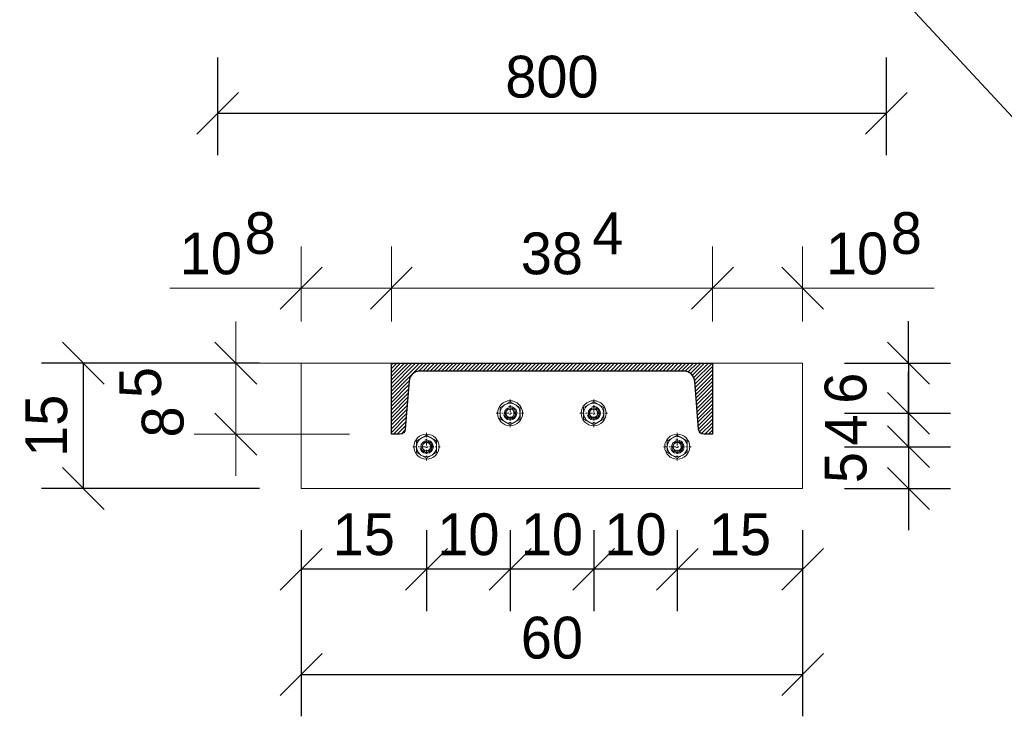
# Model space of a CAD drawing. Header units: millimetres. Extents: x -6178 to 46156, y -8419 to 8560.
# Tile 33 of 256: x 6657 to 7835, y -8368 to -7534. Entities that reach past the tile are written whole.
import ezdxf

# ---------------------------------------------------------------- set-up
doc = ezdxf.new("R2010")
doc.units = ezdxf.units.MM
doc.linetypes.add('DASHDOT', pattern=[1, 0.5, -0.25, 0, -0.25])
for name, color, linetype, lineweight in [('Bemaßung', 7, 'Continuous', 9), ('Mutter M16', 7, 'Continuous', 9), ('Tragegurt', 7, 'Continuous', 20)]:
    doc.layers.add(name, color=color, linetype=linetype, lineweight=lineweight)
doc.layers.add('POL_Bema', color=7, linetype='Continuous')
doc.layers.add('Text', color=7, linetype='Continuous')
doc.dimstyles.new('DIN', dxfattribs={"dimtxt": 2.5, "dimasz": 2.5, "dimexe": 1.25, "dimexo": 0.625, "dimtad": 1, "dimtih": 1, "dimdec": 4, "dimdsep": 46, "dimlunit": 6, "dimtxsty": 'Standard', "dimcen": 2.5, "dimadec": 0, "dimazin": 0, "dimtfac": 1, "dimtdec": 4, "dimtmove": 0, "dimatfit": 3, "dimfxl": 0, "dimtvp": 1, "dimtolj": 1, "dimtzin": 0, "dimarcsym": 0})

# ---------------------------------------------------------------- blocks, each defined once
blk = doc.blocks.new('_Oblique')
at = {"layer": 'POL_Bema', "color": 0, "lineweight": -2}
blk.add_line((-0.5, -0.5), (0.5, 0.5), dxfattribs=at)
blk = doc.blocks.new('*D58')
at = {"layer": 'Bemaßung', "color": 0, "lineweight": -2, "transparency": 16777216}
for p, q in [((6893.8, -7579.5), (6893.8, -7696.5)), ((7693.8, -7579.5), (7693.8, -7696.5)), ((7693.8, -7646.5), (6893.8, -7646.5))]:
    blk.add_line(p, q, dxfattribs=at)
at = {"layer": 'DEFPOINTS', "color": 0, "transparency": 16777216}
for p in [(6893.8, -7529.5), (7693.8, -7529.5), (6893.8, -7646.5)]:
    blk.add_point(p, dxfattribs=at)
at = {"layer": 'Bemaßung', "color": 0, "lineweight": -2, "transparency": 16777216, "xscale": 50, "yscale": 50, "zscale": 50, "rotation": 180}
blk.add_blockref('_Oblique', (6893.8, -7646.5), dxfattribs=at)
at = {"layer": 'Bemaßung', "color": 0, "lineweight": -2, "transparency": 16777216, "xscale": 50, "yscale": 50, "zscale": 50}
blk.add_blockref('_Oblique', (7693.8, -7646.5), dxfattribs=at)
at = {"layer": 'Bemaßung', "color": 0, "transparency": 16777216, "insert": (7293.8, -7602.8), "char_height": 50, "attachment_point": 5}
blk.add_mtext('\\A1;800', dxfattribs=at)
blk = doc.blocks.new('*D59')
at = {"layer": 'Bemaßung', "color": 0, "lineweight": -2, "transparency": 16777216}
for p, q in [((7720.5, -7945.3), (7720.5, -7895.3)), ((7643.8, -7945.3), (7770.5, -7945.3)), ((7720.5, -7945.3), (7720.5, -8005.3)), ((7643.8, -8005.3), (7770.5, -8005.3)), ((7720.5, -8005.3), (7720.5, -8055.3))]:
    blk.add_line(p, q, dxfattribs=at)
at = {"layer": 'DEFPOINTS', "color": 0, "transparency": 16777216}
for p in [(7593.8, -7945.3), (7593.8, -8005.3), (7720.5, -8005.3)]:
    blk.add_point(p, dxfattribs=at)
at = {"layer": 'Bemaßung', "color": 0, "lineweight": -2, "transparency": 16777216, "xscale": 50, "yscale": 50, "zscale": 50}
for p, rotation in [((7720.5, -7945.3), 270), ((7720.5, -8005.3), 90)]:
    blk.add_blockref('_Oblique', p, dxfattribs=dict(at, rotation=rotation))
at = {"layer": 'Bemaßung', "color": 0, "transparency": 16777216, "insert": (7645.5, -7975.3), "char_height": 50, "attachment_point": 5, "rotation": 90}
blk.add_mtext('\\A1;6', dxfattribs=at)
blk = doc.blocks.new('*D60')
at = {"layer": 'Bemaßung', "color": 0, "lineweight": -2, "transparency": 16777216}
for p, q in [((7720.5, -8005.3), (7720.5, -7955.3)), ((7643.8, -8005.3), (7770.5, -8005.3)), ((7720.5, -8005.3), (7720.5, -8045.3)), ((7643.8, -8045.3), (7770.5, -8045.3)), ((7720.5, -8045.3), (7720.5, -8095.3))]:
    blk.add_line(p, q, dxfattribs=at)
at = {"layer": 'DEFPOINTS', "color": 0, "transparency": 16777216}
for p in [(7593.8, -8005.3), (7593.8, -8045.3), (7720.5, -8045.3)]:
    blk.add_point(p, dxfattribs=at)
at = {"layer": 'Bemaßung', "color": 0, "lineweight": -2, "transparency": 16777216, "xscale": 50, "yscale": 50, "zscale": 50}
for p, rotation in [((7720.5, -8005.3), 270), ((7720.5, -8045.3), 90)]:
    blk.add_blockref('_Oblique', p, dxfattribs=dict(at, rotation=rotation))
at = {"layer": 'Bemaßung', "color": 0, "transparency": 16777216, "insert": (7645.5, -8025.3), "char_height": 50, "attachment_point": 5, "rotation": 90}
blk.add_mtext('\\A1;4', dxfattribs=at)
blk = doc.blocks.new('*D61')
at = {"layer": 'Bemaßung', "color": 0, "lineweight": -2, "transparency": 16777216}
for p, q in [((7720.5, -8045.3), (7720.5, -7995.3)), ((7643.8, -8045.3), (7770.5, -8045.3)), ((7720.5, -8045.3), (7720.5, -8095.3)), ((7643.8, -8095.3), (7770.5, -8095.3)), ((7720.5, -8095.3), (7720.5, -8145.3))]:
    blk.add_line(p, q, dxfattribs=at)
at = {"layer": 'DEFPOINTS', "color": 0, "transparency": 16777216}
for p in [(7593.8, -8045.3), (7593.8, -8095.3), (7720.5, -8095.3)]:
    blk.add_point(p, dxfattribs=at)
at = {"layer": 'Bemaßung', "color": 0, "lineweight": -2, "transparency": 16777216, "xscale": 50, "yscale": 50, "zscale": 50}
for p, rotation in [((7720.5, -8045.3), 270), ((7720.5, -8095.3), 90)]:
    blk.add_blockref('_Oblique', p, dxfattribs=dict(at, rotation=rotation))
at = {"layer": 'Bemaßung', "color": 0, "transparency": 16777216, "insert": (7645.5, -8070.3), "char_height": 50, "attachment_point": 5, "rotation": 90}
blk.add_mtext('\\A1;5', dxfattribs=at)
blk = doc.blocks.new('*D62')
at = {"layer": 'Bemaßung', "color": 0, "lineweight": -2, "transparency": 16777216}
for p, q in [((7443.8, -8145.3), (7443.8, -8242)), ((7593.8, -8145.3), (7593.8, -8242)), ((7593.8, -8192), (7443.8, -8192))]:
    blk.add_line(p, q, dxfattribs=at)
at = {"layer": 'DEFPOINTS', "color": 0, "transparency": 16777216}
for p in [(7443.8, -8095.3), (7593.8, -8095.3), (7443.8, -8192)]:
    blk.add_point(p, dxfattribs=at)
at = {"layer": 'Bemaßung', "color": 0, "lineweight": -2, "transparency": 16777216, "xscale": 50, "yscale": 50, "zscale": 50, "rotation": 180}
blk.add_blockref('_Oblique', (7443.8, -8192), dxfattribs=at)
at = {"layer": 'Bemaßung', "color": 0, "lineweight": -2, "transparency": 16777216, "xscale": 50, "yscale": 50, "zscale": 50}
blk.add_blockref('_Oblique', (7593.8, -8192), dxfattribs=at)
at = {"layer": 'Bemaßung', "color": 0, "transparency": 16777216, "insert": (7518.8, -8150.5), "char_height": 50, "attachment_point": 5}
blk.add_mtext('\\A1;15', dxfattribs=at)
blk = doc.blocks.new('*D63')
at = {"layer": 'Bemaßung', "color": 0, "lineweight": -2, "transparency": 16777216}
for p, q in [((7343.8, -8145.3), (7343.8, -8242)), ((7443.8, -8145.3), (7443.8, -8242)), ((7443.8, -8192), (7343.8, -8192))]:
    blk.add_line(p, q, dxfattribs=at)
at = {"layer": 'DEFPOINTS', "color": 0, "transparency": 16777216}
for p in [(7343.8, -8095.3), (7443.8, -8095.3), (7343.8, -8192)]:
    blk.add_point(p, dxfattribs=at)
at = {"layer": 'Bemaßung', "color": 0, "lineweight": -2, "transparency": 16777216, "xscale": 50, "yscale": 50, "zscale": 50, "rotation": 180}
blk.add_blockref('_Oblique', (7343.8, -8192), dxfattribs=at)
at = {"layer": 'Bemaßung', "color": 0, "lineweight": -2, "transparency": 16777216, "xscale": 50, "yscale": 50, "zscale": 50}
blk.add_blockref('_Oblique', (7443.8, -8192), dxfattribs=at)
at = {"layer": 'Bemaßung', "color": 0, "transparency": 16777216, "insert": (7393.8, -8150.5), "char_height": 50, "attachment_point": 5}
blk.add_mtext('\\A1;10', dxfattribs=at)
blk = doc.blocks.new('*D64')
at = {"layer": 'Bemaßung', "color": 0, "lineweight": -2, "transparency": 16777216}
for p, q in [((7243.8, -8145.3), (7243.8, -8242)), ((7343.8, -8145.3), (7343.8, -8242)), ((7343.8, -8192), (7243.8, -8192))]:
    blk.add_line(p, q, dxfattribs=at)
at = {"layer": 'DEFPOINTS', "color": 0, "transparency": 16777216}
for p in [(7243.8, -8095.3), (7343.8, -8095.3), (7243.8, -8192)]:
    blk.add_point(p, dxfattribs=at)
at = {"layer": 'Bemaßung', "color": 0, "lineweight": -2, "transparency": 16777216, "xscale": 50, "yscale": 50, "zscale": 50, "rotation": 180}
blk.add_blockref('_Oblique', (7243.8, -8192), dxfattribs=at)
at = {"layer": 'Bemaßung', "color": 0, "lineweight": -2, "transparency": 16777216, "xscale": 50, "yscale": 50, "zscale": 50}
blk.add_blockref('_Oblique', (7343.8, -8192), dxfattribs=at)
at = {"layer": 'Bemaßung', "color": 0, "transparency": 16777216, "insert": (7293.8, -8150.5), "char_height": 50, "attachment_point": 5}
blk.add_mtext('\\A1;10', dxfattribs=at)
blk = doc.blocks.new('*D65')
at = {"layer": 'Bemaßung', "color": 0, "lineweight": -2, "transparency": 16777216}
for p, q in [((7143.8, -8145.3), (7143.8, -8242)), ((7243.8, -8145.3), (7243.8, -8242)), ((7243.8, -8192), (7143.8, -8192))]:
    blk.add_line(p, q, dxfattribs=at)
at = {"layer": 'DEFPOINTS', "color": 0, "transparency": 16777216}
for p in [(7143.8, -8095.3), (7243.8, -8095.3), (7143.8, -8192)]:
    blk.add_point(p, dxfattribs=at)
at = {"layer": 'Bemaßung', "color": 0, "lineweight": -2, "transparency": 16777216, "xscale": 50, "yscale": 50, "zscale": 50, "rotation": 180}
blk.add_blockref('_Oblique', (7143.8, -8192), dxfattribs=at)
at = {"layer": 'Bemaßung', "color": 0, "lineweight": -2, "transparency": 16777216, "xscale": 50, "yscale": 50, "zscale": 50}
blk.add_blockref('_Oblique', (7243.8, -8192), dxfattribs=at)
at = {"layer": 'Bemaßung', "color": 0, "transparency": 16777216, "insert": (7193.8, -8150.5), "char_height": 50, "attachment_point": 5}
blk.add_mtext('\\A1;10', dxfattribs=at)
blk = doc.blocks.new('*D66')
at = {"layer": 'Bemaßung', "color": 0, "lineweight": -2, "transparency": 16777216}
for p, q in [((6993.8, -8145.3), (6993.8, -8242)), ((7143.8, -8145.3), (7143.8, -8242)), ((7143.8, -8192), (6993.8, -8192))]:
    blk.add_line(p, q, dxfattribs=at)
at = {"layer": 'DEFPOINTS', "color": 0, "transparency": 16777216}
for p in [(6993.8, -8095.3), (7143.8, -8095.3), (6993.8, -8192)]:
    blk.add_point(p, dxfattribs=at)
at = {"layer": 'Bemaßung', "color": 0, "lineweight": -2, "transparency": 16777216, "xscale": 50, "yscale": 50, "zscale": 50, "rotation": 180}
blk.add_blockref('_Oblique', (6993.8, -8192), dxfattribs=at)
at = {"layer": 'Bemaßung', "color": 0, "lineweight": -2, "transparency": 16777216, "xscale": 50, "yscale": 50, "zscale": 50}
blk.add_blockref('_Oblique', (7143.8, -8192), dxfattribs=at)
at = {"layer": 'Bemaßung', "color": 0, "transparency": 16777216, "insert": (7068.8, -8150.5), "char_height": 50, "attachment_point": 5}
blk.add_mtext('\\A1;15', dxfattribs=at)
blk = doc.blocks.new('*D67')
at = {"layer": 'Bemaßung', "color": 0, "lineweight": -2, "transparency": 16777216}
for p, q in [((6943.8, -7945.3), (6683.1, -7945.3)), ((6733.1, -7945.3), (6733.1, -8095.3)), ((6943.8, -8095.3), (6683.1, -8095.3))]:
    blk.add_line(p, q, dxfattribs=at)
at = {"layer": 'DEFPOINTS', "color": 0, "transparency": 16777216}
for p in [(6993.8, -7945.3), (6733.1, -8095.3), (6993.8, -8095.3)]:
    blk.add_point(p, dxfattribs=at)
at = {"layer": 'Bemaßung', "color": 0, "lineweight": -2, "transparency": 16777216, "xscale": 50, "yscale": 50, "zscale": 50}
for p, rotation in [((6733.1, -7945.3), 90), ((6733.1, -8095.3), 270)]:
    blk.add_blockref('_Oblique', p, dxfattribs=dict(at, rotation=rotation))
at = {"layer": 'Bemaßung', "color": 0, "transparency": 16777216, "insert": (6689.1, -8020.3), "char_height": 50, "attachment_point": 5, "rotation": 90}
blk.add_mtext('\\A1;15', dxfattribs=at)
blk = doc.blocks.new('*D68')
at = {"layer": 'Bemaßung', "color": 0, "lineweight": -2, "transparency": 16777216}
for p, q in [((6993.8, -8145.3), (6993.8, -8368)), ((7593.8, -8145.3), (7593.8, -8368)), ((6993.8, -8318), (7593.8, -8318))]:
    blk.add_line(p, q, dxfattribs=at)
at = {"layer": 'DEFPOINTS', "color": 0, "transparency": 16777216}
for p in [(6993.8, -8095.3), (7593.8, -8095.3), (7593.8, -8318)]:
    blk.add_point(p, dxfattribs=at)
at = {"layer": 'Bemaßung', "color": 0, "lineweight": -2, "transparency": 16777216, "xscale": 50, "yscale": 50, "zscale": 50, "rotation": 180}
blk.add_blockref('_Oblique', (6993.8, -8318), dxfattribs=at)
at = {"layer": 'Bemaßung', "color": 0, "lineweight": -2, "transparency": 16777216, "xscale": 50, "yscale": 50, "zscale": 50}
blk.add_blockref('_Oblique', (7593.8, -8318), dxfattribs=at)
at = {"layer": 'Bemaßung', "color": 0, "transparency": 16777216, "insert": (7293.8, -8274.2), "char_height": 50, "attachment_point": 5}
blk.add_mtext('\\A1;60', dxfattribs=at)

msp = doc.modelspace()

# ---------------------------------------------------------------- hatches: boundary and pattern name
at = {"lineweight": 5}
h = msp.add_hatch(dxfattribs=at)
h.set_pattern_fill('ANSI31', color=256)
h.set_pattern_definition([(45, (11614.634, 5738.856), (-2.245064, 2.245064), [])])
edge = h.paths.add_edge_path()
edge.add_arc((7111.82431, -8023.81956), 6.50168, 268.69610122, 356.72997877, ccw=False)
edge.add_line((7111.67636, -8030.31956), (7101.66729, -8030.31956))
edge.add_line((7101.66729, -8030.31956), (7101.66729, -7945.31956))
edge.add_line((7101.66729, -7945.31956), (7485.85474, -7945.31956))
edge.add_line((7485.85474, -7945.31956), (7485.85474, -8030.31956))
edge.add_line((7485.85474, -8030.31956), (7475.84566, -8030.31956))
edge.add_arc((7475.69772, -8023.81956), 6.50168, 183.2700206, 271.30389815, ccw=False)
edge.add_line((7469.20662, -8024.19043), (7464.61202, -7966.75793))
edge.add_arc((7451.65342, -7967.79462), 13, 4.57392128, 90.00000002)
edge.add_line((7451.65342, -7954.79462), (7135.86861, -7954.79462))
edge.add_arc((7135.86861, -7967.79462), 13, 89.99999999, 175.42607873)
edge.add_line((7122.91001, -7966.75793), (7118.31541, -8024.19043))

# ---------------------------------------------------------------- linework, layer by layer
msp.add_lwpolyline([(7118.31541, -8024.19043, -0.4041981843), (7111.67636, -8030.31956), (7101.66729, -8030.31956), (7101.66729, -7945.31956), (7485.85474, -7945.31956), (7485.85474, -8030.31956), (7475.84566, -8030.31956, -0.4041981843), (7469.20662, -8024.19043), (7464.61202, -7966.75793, 0.3910205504), (7451.65342, -7954.79462), (7135.86861, -7954.79462, 0.3910205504), (7122.91001, -7966.75793)], format="xyb", close=True)
at = {"layer": 'Bemaßung'}
for p, q in [((6993.76101, -7895.31956), (6993.76101, -7805.60274)), ((7101.66729, -7895.31956), (7101.66729, -7805.60274)), ((7101.66729, -7895.31956), (7101.66729, -7805.60274)), ((7485.85474, -7895.31956), (7485.85474, -7805.60274)), ((7593.76101, -7895.31956), (7593.76101, -7805.60274)), ((6836.5621, -7855.60274), (7101.66729, -7855.60274)), ((7101.66729, -7855.60274), (7485.85474, -7855.60274)), ((7750.95993, -7855.60274), (7485.85474, -7855.60274)), ((6915.67932, -7945.31956), (6915.67932, -7895.31956)), ((7051.66729, -7945.31956), (6865.67932, -7945.31956)), ((6915.67932, -7945.31956), (6915.67932, -8030.31956)), ((7051.66729, -8030.31956), (6865.67932, -8030.31956)), ((6915.67932, -8030.31956), (6915.67932, -8080.31956))]:
    msp.add_line(p, q, dxfattribs=at)
at = {"layer": 'Mutter M16', "ltscale": 10}
for p, q in [((7231.76101, -7998.39136), (7243.76101, -7991.46315)), ((7231.76101, -8012.24776), (7231.76101, -7998.39136)), ((7243.76101, -7991.46315), (7255.76101, -7998.39136)), ((7255.76101, -7998.39136), (7255.76101, -8012.24776)), ((7331.76101, -7998.39136), (7343.76101, -7991.46315)), ((7331.76101, -8012.24776), (7331.76101, -7998.39136)), ((7343.76101, -7991.46315), (7355.76101, -7998.39136)), ((7355.76101, -7998.39136), (7355.76101, -8012.24776)), ((7240.86101, -8000.29661), (7237.96101, -8005.31956)), ((7237.96101, -8005.31956), (7240.86101, -8010.34251)), ((7246.66101, -8000.29661), (7240.86101, -8000.29661)), ((7240.86101, -8010.34251), (7246.66101, -8010.34251)), ((7249.56101, -8005.31956), (7246.66101, -8000.29661)), ((7246.66101, -8010.34251), (7249.56101, -8005.31956)), ((7340.86101, -8000.29661), (7337.96101, -8005.31956)), ((7337.96101, -8005.31956), (7340.86101, -8010.34251)), ((7346.66101, -8000.29661), (7340.86101, -8000.29661)), ((7340.86101, -8010.34251), (7346.66101, -8010.34251)), ((7349.56101, -8005.31956), (7346.66101, -8000.29661)), ((7346.66101, -8010.34251), (7349.56101, -8005.31956)), ((7243.76101, -8019.17596), (7231.76101, -8012.24776)), ((7255.76101, -8012.24776), (7243.76101, -8019.17596)), ((7343.76101, -8019.17596), (7331.76101, -8012.24776)), ((7355.76101, -8012.24776), (7343.76101, -8019.17596))]:
    msp.add_line(p, q, dxfattribs=at)
at = {"layer": 'Mutter M16', "linetype": 'DASHDOT', "ltscale": 10}
for p, q in [((7243.76101, -7988.81956), (7243.76101, -8021.81956)), ((7343.76101, -7988.81956), (7343.76101, -8021.81956)), ((7227.26101, -8005.31956), (7260.26101, -8005.31956)), ((7327.26101, -8005.31956), (7360.26101, -8005.31956)), ((7143.76101, -8028.81956), (7143.76101, -8061.81956)), ((7443.76101, -8028.81956), (7443.76101, -8061.81956)), ((7127.26101, -8045.31956), (7160.26101, -8045.31956)), ((7427.26101, -8045.31956), (7460.26101, -8045.31956))]:
    msp.add_line(p, q, dxfattribs=at)
at = {"layer": 'Mutter M16', "linetype": 'Continuous'}
for p, q in [((7131.76101, -8038.39136), (7143.76101, -8031.46315)), ((7143.76101, -8031.46315), (7155.76101, -8038.39136)), ((7431.76101, -8038.39136), (7443.76101, -8031.46315)), ((7443.76101, -8031.46315), (7455.76101, -8038.39136)), ((7131.76101, -8052.24776), (7131.76101, -8038.39136)), ((7140.86101, -8040.29661), (7137.96101, -8045.31956)), ((7137.96101, -8045.31956), (7140.86101, -8050.34251)), ((7146.66101, -8040.29661), (7140.86101, -8040.29661)), ((7149.56101, -8045.31956), (7146.66101, -8040.29661)), ((7146.66101, -8050.34251), (7149.56101, -8045.31956)), ((7155.76101, -8038.39136), (7155.76101, -8052.24776)), ((7431.76101, -8052.24776), (7431.76101, -8038.39136)), ((7440.86101, -8040.29661), (7437.96101, -8045.31956)), ((7437.96101, -8045.31956), (7440.86101, -8050.34251)), ((7446.66101, -8040.29661), (7440.86101, -8040.29661)), ((7449.56101, -8045.31956), (7446.66101, -8040.29661)), ((7446.66101, -8050.34251), (7449.56101, -8045.31956)), ((7455.76101, -8038.39136), (7455.76101, -8052.24776)), ((7143.76101, -8059.17596), (7131.76101, -8052.24776)), ((7140.86101, -8050.34251), (7146.66101, -8050.34251)), ((7155.76101, -8052.24776), (7143.76101, -8059.17596)), ((7443.76101, -8059.17596), (7431.76101, -8052.24776)), ((7440.86101, -8050.34251), (7446.66101, -8050.34251)), ((7455.76101, -8052.24776), (7443.76101, -8059.17596))]:
    msp.add_line(p, q, dxfattribs=at)
at = {"layer": 'Mutter M16', "ltscale": 10}
for centre, radius in [((7243.76101, -8005.31956), 15), ((7243.76101, -8005.31956), 12), ((7243.76101, -8005.31956), 6.77315), ((7343.76101, -8005.31956), 15), ((7343.76101, -8005.31956), 12), ((7343.76101, -8005.31956), 6.77315), ((7243.76101, -8005.31956), 5.02295), ((7343.76101, -8005.31956), 5.02295)]:
    msp.add_circle(centre, radius, dxfattribs=at)
at = {"layer": 'Mutter M16', "linetype": 'Continuous'}
for centre, radius in [((7143.76101, -8045.31956), 15), ((7143.76101, -8045.31956), 12), ((7443.76101, -8045.31956), 15), ((7443.76101, -8045.31956), 12), ((7143.76101, -8045.31956), 6.77315), ((7143.76101, -8045.31956), 5.02295), ((7443.76101, -8045.31956), 6.77315), ((7443.76101, -8045.31956), 5.02295)]:
    msp.add_circle(centre, radius, dxfattribs=at)
at = {"layer": 'Mutter M16', "ltscale": 10}
for centre in [(7243.76101, -8005.31956), (7343.76101, -8005.31956)]:
    msp.add_arc(centre, 8, 194.99999999, 105.00000001, dxfattribs=at)
at = {"layer": 'Mutter M16', "linetype": 'Continuous'}
for centre in [(7143.76101, -8045.31956), (7443.76101, -8045.31956)]:
    msp.add_arc(centre, 8, 194.99999999, 105.00000001, dxfattribs=at)
at = {"layer": 'Text', "lineweight": 9}
msp.add_line((7879.10784, -7688.25669), (7646.5062, -7436.86658), dxfattribs=at)
at = {"layer": 'Tragegurt'}
for p, q in [((6993.76101, -7945.31956), (7593.76101, -7945.31956)), ((6993.76101, -7945.31956), (6993.76101, -8095.31956)), ((7485.85474, -7945.31956), (7101.66729, -7945.31956)), ((7593.76101, -7945.31956), (7593.76101, -8095.31956)), ((6993.76101, -8095.31956), (7593.76101, -8095.31956))]:
    msp.add_line(p, q, dxfattribs=at)

# ---------------------------------------------------------------- block references
at = {"layer": 'Bemaßung', "yscale": 50, "zscale": 50}
for p, xscale, rotation in [((6993.76101, -7855.60274), 50, 180), ((7101.66729, -7855.60274), 50, 180), ((7593.76101, -7855.60274), -50, 180), ((6915.67932, -7945.31956), 50, 270), ((6915.67932, -8030.31956), 50, 90)]:
    msp.add_blockref('_Oblique', p, dxfattribs=dict(at, xscale=xscale, rotation=rotation))
at = {"layer": 'Bemaßung', "xscale": 50, "yscale": 50, "zscale": 50}
for p in [(7101.66729, -7855.60274), (7485.85474, -7855.60274)]:
    msp.add_blockref('_Oblique', p, dxfattribs=at)

# ---------------------------------------------------------------- texts
at = {"layer": 'Bemaßung', "char_height": 50, "attachment_point": 5}
for s, insert in [('\\A1;8', (6944.74812, -7789.98112)), ('\\A1;4', (7360.71524, -7789.98112)), ('\\A1;8', (7717.85547, -7789.98112)), ('\\A1;10', (6885.73529, -7814.34401)), ('\\A1;38', (7293.76101, -7814.34401)), ('\\A1;10', (7658.84265, -7814.34401))]:
    msp.add_mtext(s, dxfattribs=dict(at, insert=insert))
at = {"layer": 'Bemaßung', "char_height": 50, "attachment_point": 5, "rotation": 90}
for s, insert in [('\\A1;5', (6801.49081, -7968.57204)), ('\\A1;8', (6828.37983, -8015.68112))]:
    msp.add_mtext(s, dxfattribs=dict(at, insert=insert))

# ---------------------------------------------------------------- dimensions: what is measured, and where the dimension line sits
at = {"layer": 'Bemaßung'}
dim = msp.add_linear_dim(base=(6893.76101, -7646.50834), p1=(7693.76101, -7529.46565), p2=(6893.76101, -7529.46565), dimstyle='DIN', override={"dimscale": 100, "dimtxt": 0.5, "dimasz": 0.5, "dimexe": 0.5, "dimexo": 0.5, "dimgap": 0, "dimtih": 0, "dimdec": 2, "dimblk1": 'Oblique', "dimblk2": 'Oblique', "dimsah": 1, "dimtmove": 2}, dxfattribs=at)
dim.commit()
dim.dimension.update_dxf_attribs({"geometry": '*D58', "text_midpoint": (7293.76101, -7602.79956), "dimtype": 160})
for base, p1, p2, text, override, picture, middle in [((7720.45022, -8005.31956), (7593.76101, -7945.31956), (7593.76101, -8005.31956), '6', {"dimscale": 100, "dimtxt": 0.5, "dimasz": 0.5, "dimexe": 0.5, "dimexo": 0.5, "dimgap": 0.5, "dimtih": 0, "dimdec": 2, "dimblk1": 'Oblique', "dimblk2": 'Oblique', "dimsah": 1}, '*D59', (7720.45022, -7975.31956)), ((6733.07328, -8095.31956), (6993.76101, -7945.31956), (6993.76101, -8095.31956), '15', {"dimscale": 100, "dimtxt": 0.5, "dimasz": 0.5, "dimexe": 0.5, "dimexo": 0.5, "dimgap": 0, "dimtih": 0, "dimdec": 2, "dimblk1": 'Oblique', "dimblk2": 'Oblique', "dimsah": 1, "dimtmove": 2}, '*D67', (6689.14644, -8020.31956)), ((7720.45022, -8045.31956), (7593.76101, -8005.31956), (7593.76101, -8045.31956), '4', {"dimscale": 100, "dimtxt": 0.5, "dimasz": 0.5, "dimexe": 0.5, "dimexo": 0.5, "dimgap": 0.5, "dimtih": 0, "dimdec": 2, "dimblk1": 'Oblique', "dimblk2": 'Oblique', "dimsah": 1}, '*D60', (7720.45022, -8025.31956)), ((7720.45022, -8095.31956), (7593.76101, -8045.31956), (7593.76101, -8095.31956), '5', {"dimscale": 100, "dimtxt": 0.5, "dimasz": 0.5, "dimexe": 0.5, "dimexo": 0.5, "dimgap": 0.5, "dimtih": 0, "dimdec": 2, "dimblk1": 'Oblique', "dimblk2": 'Oblique', "dimsah": 1}, '*D61', (7720.45022, -8070.31956))]:
    dim = msp.add_linear_dim(base=base, p1=p1, p2=p2, angle=90, text=text, dimstyle='DIN', override=override, dxfattribs=at)
    dim.commit()
    dim.dimension.update_dxf_attribs({"geometry": picture, "text_midpoint": middle, "dimtype": 160})
for base, p1, p2, text, picture, middle in [((6993.76101, -8192.03861), (7143.76101, -8095.31956), (6993.76101, -8095.31956), '15', '*D66', (7068.76101, -8150.54818)), ((7593.76101, -8317.99598), (6993.76101, -8095.31956), (7593.76101, -8095.31956), '60', '*D68', (7293.76101, -8274.16134)), ((7143.76101, -8192.03861), (7243.76101, -8095.31956), (7143.76101, -8095.31956), '10', '*D65', (7193.76101, -8150.54818)), ((7243.76101, -8192.03861), (7343.76101, -8095.31956), (7243.76101, -8095.31956), '10', '*D64', (7293.76101, -8150.54818)), ((7343.76101, -8192.03861), (7443.76101, -8095.31956), (7343.76101, -8095.31956), '10', '*D63', (7393.76101, -8150.54818)), ((7443.76101, -8192.03861), (7593.76101, -8095.31956), (7443.76101, -8095.31956), '15', '*D62', (7518.76101, -8150.54818))]:
    dim = msp.add_linear_dim(base=base, p1=p1, p2=p2, text=text, dimstyle='DIN', override={"dimscale": 100, "dimtxt": 0.5, "dimasz": 0.5, "dimexe": 0.5, "dimexo": 0.5, "dimgap": 0, "dimtih": 0, "dimdec": 2, "dimblk1": 'Oblique', "dimblk2": 'Oblique', "dimsah": 1, "dimtmove": 2}, dxfattribs=at)
    dim.commit()
    dim.dimension.update_dxf_attribs({"geometry": picture, "text_midpoint": middle, "dimtype": 160})

doc.saveas('drawing.dxf')
